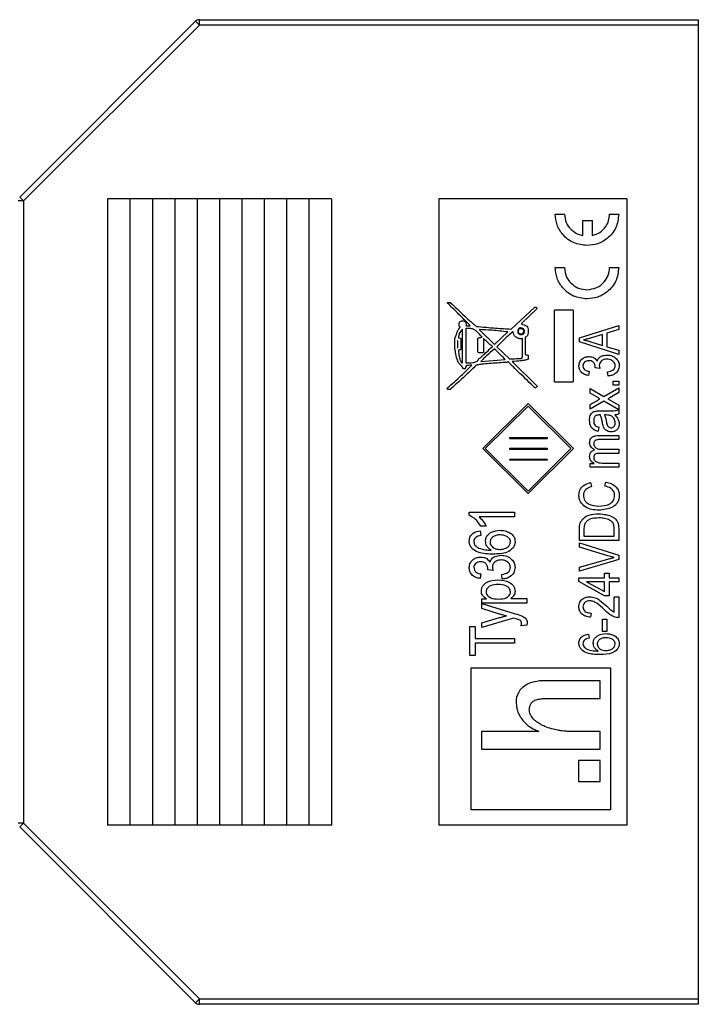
# Model space of a CAD drawing. Header units: millimetres. Extents: x -288 to 360, y -28 to 27.
# Tile 5 of 5: x 322 to 360, y -28 to 27. Entities that reach past the tile are written whole.
import ezdxf

# ---------------------------------------------------------------- set-up
doc = ezdxf.new("R2010")
doc.units = ezdxf.units.MM

msp = doc.modelspace()

# ---------------------------------------------------------------- linework, layer by layer
at = {"color": 7, "linetype": 'Continuous', "lineweight": 25}
for p, q in [((322.088, 17.388), (331.912, 27.212)), ((332.124, 27), (322.3, 17.176)), ((332.124, 27), (331.912, 27.212)), ((332.124, 27), (332.124, 27.3)), ((332.124, 27.3), (360, 27.3)), ((360, 27), (332.124, 27)), ((360, 27.3), (360, -27.7)), ((322.3, 17.176), (322, 17.176)), ((322.3, 17.176), (322.088, 17.388)), ((322.3, 17.176), (322.3, -17.576)), ((339.5, 17.3), (327, 17.3)), ((327, 17.3), (327, -17.7)), ((328.25, 17.3), (328.25, -17.7)), ((329.5, 17.3), (329.5, -17.7)), ((330.75, 17.3), (330.75, -17.7)), ((332, 17.3), (332, -17.7)), ((333.25, 17.3), (333.25, -17.7)), ((334.5, 17.3), (334.5, -17.7)), ((335.75, 17.3), (335.75, -17.7)), ((337, 17.3), (337, -17.7)), ((338.25, 17.3), (338.25, -17.7)), ((339.5, 17.3), (339.5, -17.7)), ((345.5, 17.3), (345.5, -17.7)), ((356, 17.3), (345.5, 17.3)), ((356, 17.3), (356, -17.7)), ((352.011, 16.439), (352.524, 16.439)), ((353.55, 16.087), (354.063, 16.087)), ((353.55, 15.24), (353.55, 16.087)), ((354.063, 16.087), (354.063, 15.24)), ((355.042, 16.439), (355.555, 16.439)), ((352.011, 13.458), (352.524, 13.458)), ((355.042, 13.458), (355.555, 13.458)), ((345.99, 11.471), (345.99, 11.502)), ((345.99, 11.502), (346.14, 11.502)), ((349.544, 10.021), (350.875, 11.249)), ((350.996, 11.159), (350.129, 10.323)), ((350.875, 11.249), (350.905, 11.249)), ((351.962, 7.11), (351.962, 11.038)), ((352.023, 11.098), (352.95, 11.098)), ((353.009, 11.038), (353.009, 7.11)), ((346.766, 10.484), (346.825, 10.484)), ((346.645, 10.202), (346.645, 10.353)), ((346.704, 10.111), (346.704, 10.142)), ((346.825, 8.127), (346.825, 10.021)), ((347.289, 10.05), (347.007, 10.05)), ((347.007, 10.05), (347.007, 8.127)), ((347.037, 10.202), (347.258, 10.202)), ((347.752, 9.99), (348.619, 9.154)), ((349.917, 9.96), (349.917, 9.829)), ((349.948, 9.829), (349.948, 9.96)), ((350.069, 10.081), (350.038, 10.081)), ((350.038, 10.05), (350.129, 10.05)), ((350.129, 10.323), (350.129, 10.292)), ((350.502, 9.96), (350.502, 9.829)), ((353.355, 9.523), (355.555, 10.226)), ((355.555, 9.989), (354.898, 9.796)), ((355.555, 10.226), (355.555, 9.989)), ((346.393, 8.902), (346.393, 9.457)), ((346.573, 9.365), (346.544, 9.365)), ((346.544, 9.365), (346.544, 8.963)), ((346.573, 8.963), (346.573, 9.365)), ((346.735, 9.457), (346.735, 8.902)), ((347.692, 8.752), (347.692, 9.486)), ((348.004, 9.486), (348.004, 8.752)), ((348.619, 9.154), (349.364, 9.859)), ((349.665, 9.859), (349.636, 9.859)), ((350.129, 9.738), (350.038, 9.738)), ((350.038, 9.708), (350.069, 9.708)), ((350.169, 8.44), (350.169, 9.486)), ((350.321, 9.558), (350.321, 8.59)), ((353.355, 9.3), (353.355, 9.523)), ((354.641, 9.721), (354.036, 9.537)), ((354.641, 9.102), (354.641, 9.721)), ((354.898, 9.796), (354.898, 9.027)), ((346.544, 8.963), (346.573, 8.963)), ((346.604, 8.842), (346.604, 8.752)), ((348.619, 8.902), (348.588, 8.902)), ((348.738, 9.023), (349.454, 8.348)), ((355.555, 8.597), (353.355, 9.3)), ((354.001, 9.31), (354.641, 9.102)), ((354.898, 9.027), (355.555, 8.835)), ((355.555, 8.835), (355.555, 8.597)), ((347.934, 8.691), (347.752, 8.691)), ((347.842, 8.198), (349.202, 8.319)), ((350.129, 8.379), (350.169, 8.44)), ((350.502, 8.53), (350.502, 8.348)), ((346.946, 7.795), (346.886, 7.795)), ((347.35, 8.006), (347.319, 8.006)), ((349.605, 8.198), (350.996, 6.829)), ((354.241, 7.853), (354.244, 7.888)), ((354.5, 7.825), (354.241, 7.853)), ((353.898, 7.653), (353.869, 7.425)), ((354.955, 7.396), (354.927, 7.625)), ((346.14, 6.646), (346.019, 6.646)), ((350.905, 6.737), (350.875, 6.737)), ((352.95, 7.05), (352.023, 7.05)), ((353.955, 6.707), (354.731, 6.253)), ((353.955, 6.446), (353.955, 6.707)), ((354.731, 6.253), (355.555, 6.736)), ((355.241, 7.109), (355.555, 7.109)), ((355.241, 6.88), (355.241, 7.109)), ((355.555, 6.88), (355.241, 6.88)), ((355.555, 7.109), (355.555, 6.88)), ((355.555, 6.736), (355.555, 6.474)), ((354.342, 6.219), (353.955, 6.446)), ((355.058, 6.182), (354.954, 6.122)), ((354.954, 6.122), (355.555, 5.77)), ((355.555, 6.474), (355.058, 6.182)), ((347.967, 3.346), (350.498, 5.863)), ((350.493, 5.719), (348.1, 3.345)), ((352.886, 3.345), (350.493, 5.719)), ((350.498, 5.863), (353.03, 3.346)), ((353.955, 5.798), (354.328, 6.016)), ((354.731, 5.991), (353.955, 5.536)), ((353.955, 5.536), (353.955, 5.798)), ((355.555, 5.507), (354.731, 5.991)), ((355.555, 5.77), (355.555, 5.507)), ((355.555, 5.506), (355.555, 5.277)), ((354.527, 5.22), (354.461, 5.22)), ((354.528, 5.449), (354.888, 5.449)), ((354.85, 5.22), (354.755, 5.22)), ((354.441, 4.535), (354.412, 4.306)), ((349.462, 3.891), (349.462, 3.958)), ((349.462, 3.958), (351.562, 3.958)), ((351.562, 3.891), (349.462, 3.891)), ((351.562, 3.958), (351.562, 3.891)), ((354.462, 4.076), (355.555, 4.076)), ((355.555, 4.076), (355.555, 3.847)), ((350.498, 0.827), (347.967, 3.346)), ((348.1, 3.345), (350.493, 0.971)), ((349.462, 3.292), (349.462, 3.358)), ((349.462, 3.358), (351.562, 3.358)), ((350.493, 0.971), (352.886, 3.345)), ((353.03, 3.346), (350.498, 0.827)), ((351.562, 3.358), (351.562, 3.292)), ((355.555, 3.847), (354.548, 3.847)), ((354.626, 3.305), (355.555, 3.305)), ((355.555, 3.305), (355.555, 3.076)), ((351.562, 3.292), (349.462, 3.292)), ((349.462, 2.692), (349.462, 2.759)), ((349.462, 2.759), (351.562, 2.759)), ((351.562, 2.759), (351.562, 2.692)), ((355.555, 3.076), (354.516, 3.076)), ((351.562, 2.692), (349.462, 2.692)), ((353.955, 2.505), (354.181, 2.505)), ((353.955, 2.305), (353.955, 2.505)), ((355.555, 2.305), (353.955, 2.305)), ((354.726, 2.533), (355.555, 2.533)), ((355.555, 2.533), (355.555, 2.305)), ((353.984, 1.445), (354.041, 1.216)), ((354.784, 1.245), (354.841, 1.473)), ((347.2, -0.378), (347.2, -0.21)), ((347.2, -0.21), (349.732, -0.21)), ((349.732, -0.47), (347.752, -0.47)), ((349.732, -0.21), (349.732, -0.47)), ((348.141, -0.989), (347.849, -0.989)), ((347.817, -1.252), (347.849, -1.512)), ((353.355, -1.785), (353.355, -1.165)), ((353.612, -1.171), (353.612, -1.557)), ((353.612, -1.557), (355.298, -1.557)), ((355.298, -1.557), (355.298, -1.164)), ((355.555, -1.137), (355.555, -1.785)), ((355.555, -1.785), (353.355, -1.785)), ((353.355, -1.921), (355.555, -2.614)), ((353.355, -2.158), (353.355, -1.921)), ((354.951, -2.648), (353.355, -2.158)), ((355.555, -2.614), (355.555, -2.85)), ((353.355, -3.273), (354.951, -2.832)), ((355.555, -2.85), (353.355, -3.508)), ((353.355, -3.508), (353.355, -3.273)), ((347.849, -3.658), (347.817, -3.918)), ((348.239, -3.431), (348.242, -3.392)), ((348.533, -3.463), (348.239, -3.431)), ((349.051, -3.95), (349.018, -3.691)), ((354.755, -3.874), (354.755, -3.617)), ((354.755, -3.617), (355.012, -3.617)), ((355.012, -3.617), (355.012, -3.874)), ((353.327, -4.09), (353.327, -3.874)), ((353.327, -3.874), (354.755, -3.874)), ((354.755, -4.874), (353.327, -4.09)), ((354.755, -4.103), (353.761, -4.103)), ((353.761, -4.103), (354.755, -4.649)), ((354.755, -4.649), (354.755, -4.103)), ((355.012, -3.874), (355.555, -3.874)), ((355.555, -4.103), (355.012, -4.103)), ((355.012, -4.103), (355.012, -4.874)), ((355.555, -3.874), (355.555, -4.103)), ((355.012, -4.874), (354.755, -4.874)), ((355.298, -5.79), (355.298, -4.933)), ((355.298, -4.933), (355.555, -4.933)), ((355.555, -4.933), (355.555, -6.104)), ((347.914, -5.285), (347.914, -5.057)), ((347.914, -5.057), (348.176, -5.057)), ((350.414, -5.285), (347.914, -5.285)), ((347.914, -5.59), (347.914, -5.32)), ((347.914, -5.32), (349.763, -5.882)), ((349.529, -5.025), (350.414, -5.025)), ((350.414, -5.025), (350.414, -5.285)), ((348.896, -5.903), (347.914, -5.59)), ((354.012, -5.847), (353.984, -6.075)), ((347.232, -8.213), (347.232, -6.59)), ((347.232, -6.59), (347.525, -6.59)), ((347.525, -6.59), (347.525, -7.272)), ((347.914, -6.382), (348.889, -6.101)), ((349.674, -6.125), (347.914, -6.652)), ((347.914, -6.652), (347.914, -6.382)), ((350.414, -6.522), (350.09, -6.554)), ((354.641, -6.877), (354.641, -6.191)), ((354.641, -6.191), (354.898, -6.191)), ((354.898, -6.191), (354.898, -6.877)), ((353.869, -7.021), (353.898, -7.25)), ((354.898, -6.877), (354.641, -6.877)), ((347.525, -7.272), (349.732, -7.272)), ((347.525, -7.531), (347.525, -8.213)), ((349.732, -7.531), (347.525, -7.531)), ((349.732, -7.272), (349.732, -7.531)), ((347.525, -8.213), (347.232, -8.213)), ((347.304, -16.841), (347.304, -8.901)), ((347.304, -8.901), (355.099, -8.901)), ((355.099, -8.901), (355.099, -16.841)), ((354.519, -9.639), (351.135, -9.639)), ((354.519, -10.621), (354.519, -9.639)), ((349.818, -10.733), (349.818, -10.799)), ((349.83, -10.901), (349.839, -10.978)), ((351.448, -10.621), (354.519, -10.621)), ((350.007, -11.548), (350.03, -11.603)), ((350.644, -11.548), (350.621, -11.526)), ((350.655, -11.581), (350.644, -11.548)), ((351.091, -12.452), (347.886, -12.452)), ((347.886, -12.452), (347.886, -13.456)), ((354.519, -12.452), (352.665, -12.452)), ((354.519, -13.456), (354.519, -12.452)), ((347.886, -13.456), (354.519, -13.456)), ((354.519, -14.072), (353.313, -14.072)), ((353.313, -14.072), (353.313, -15.255)), ((354.519, -15.255), (354.519, -14.072)), ((353.313, -15.255), (354.519, -15.255)), ((355.099, -16.841), (347.304, -16.841)), ((322.3, -17.576), (322, -17.576)), ((322.3, -17.576), (322.088, -17.788)), ((322.3, -17.576), (332.124, -27.4)), ((331.912, -27.612), (322.088, -17.788)), ((339.5, -17.7), (327, -17.7)), ((356, -17.7), (345.5, -17.7)), ((332.124, -27.4), (331.912, -27.612)), ((332.124, -27.4), (360, -27.4)), ((332.124, -27.7), (332.124, -27.4)), ((360, -27.7), (332.124, -27.7))]:
    msp.add_line(p, q, dxfattribs=at)
for centre, start, end in [((332.124, 27), 90, 135), ((332.124, -27.4), 225, 270)]:
    msp.add_arc(centre, 0.3, start, end, dxfattribs=at)
for points, knots in [([(353.781, 14.687), (353.521, 14.716), (353.001, 14.776), (352.424, 15.251), (352.065, 15.826), (352.029, 16.235), (352.011, 16.439)], [0, 0, 0, 0, 0.279627, 0.559382, 0.779615, 1, 1, 1, 1]), ([(352.524, 16.439), (352.543, 16.279), (352.579, 15.958), (352.856, 15.593), (353.186, 15.342), (353.429, 15.274), (353.55, 15.24)], [0, 0, 0, 0, 0.2794814, 0.5592948, 0.7795877, 1, 1, 1, 1]), ([(355.555, 16.439), (355.524, 16.179), (355.462, 15.658), (354.975, 15.089), (354.394, 14.739), (353.986, 14.704), (353.781, 14.687)], [0, 0, 0, 0, 0.2794943, 0.5592326, 0.7795264, 1, 1, 1, 1]), ([(354.063, 15.24), (354.213, 15.289), (354.513, 15.386), (354.822, 15.709), (355.012, 16.069), (355.032, 16.316), (355.042, 16.439)], [0, 0, 0, 0, 0.279711, 0.559547, 0.779727, 1, 1, 1, 1]), ([(353.781, 11.705), (353.521, 11.735), (353.001, 11.795), (352.426, 12.272), (352.066, 12.846), (352.03, 13.254), (352.011, 13.458)], [0, 0, 0, 0, 0.279612, 0.559385, 0.77963, 1, 1, 1, 1]), ([(352.524, 13.458), (352.546, 13.274), (352.591, 12.906), (352.936, 12.504), (353.346, 12.255), (353.636, 12.231), (353.78, 12.218)], [0, 0, 0, 0, 0.279471, 0.559251, 0.779554, 1, 1, 1, 1]), ([(353.78, 12.218), (353.965, 12.24), (354.334, 12.283), (354.743, 12.619), (355.002, 13.024), (355.029, 13.313), (355.042, 13.458)], [0, 0, 0, 0, 0.279567, 0.559403, 0.779664, 1, 1, 1, 1]), ([(355.555, 13.458), (355.524, 13.198), (355.461, 12.678), (354.973, 12.109), (354.394, 11.758), (353.986, 11.723), (353.781, 11.705)], [0, 0, 0, 0, 0.2794624, 0.5592484, 0.7795547, 1, 1, 1, 1]), ([(347.258, 10.202), (347.246, 10.216), (347.224, 10.24), (347.185, 10.284), (347.123, 10.345), (347.016, 10.456), (346.819, 10.65), (346.471, 10.999), (346.178, 11.286), (345.99, 11.471)], [0, 0, 0, 0, 0.0307632, 0.0549848, 0.0982598, 0.1755368, 0.3135348, 0.5599579, 1, 1, 1, 1]), ([(346.14, 11.502), (346.409, 11.249), (346.796, 10.885), (347.24, 10.477), (347.455, 10.283), (347.556, 10.205), (347.6, 10.171)], [0, 0, 0, 0, 0.560075, 0.806507, 0.914934, 1, 1, 1, 1]), ([(350.905, 11.249), (350.918, 11.247), (350.942, 11.241), (350.973, 11.205), (350.987, 11.177), (350.996, 11.159)], [0, 0, 0, 0, 0.277715, 0.559015, 1, 1, 1, 1]), ([(351.962, 11.038), (351.963, 11.045), (351.964, 11.057), (351.972, 11.073), (351.984, 11.086), (352.001, 11.095), (352.015, 11.097), (352.023, 11.098)], [0, 0, 0, 0, 0.207868, 0.389733, 0.559059, 0.764531, 1, 1, 1, 1]), ([(352.95, 11.098), (352.956, 11.098), (352.969, 11.097), (352.986, 11.091), (353, 11.079), (353.008, 11.061), (353.009, 11.046), (353.009, 11.038)], [0, 0, 0, 0, 0.211388, 0.389528, 0.552312, 0.754996, 1, 1, 1, 1]), ([(346.645, 10.353), (346.65, 10.37), (346.661, 10.403), (346.709, 10.443), (346.744, 10.469), (346.766, 10.484)], [0, 0, 0, 0, 0.2774443, 0.5588928, 1, 1, 1, 1]), ([(346.825, 10.484), (346.859, 10.481), (346.91, 10.477), (346.966, 10.438), (347.008, 10.385), (347.033, 10.302), (347.035, 10.235), (347.037, 10.202)], [0, 0, 0, 0, 0.248989, 0.374337, 0.499448, 0.749444, 1, 1, 1, 1]), ([(346.393, 9.457), (346.432, 9.574), (346.49, 9.748), (346.574, 9.952), (346.629, 10.046), (346.666, 10.097), (346.692, 10.107), (346.704, 10.111)], [0, 0, 0, 0, 0.5002098, 0.7502769, 0.8901375, 0.9455943, 1, 1, 1, 1]), ([(346.825, 10.021), (346.755, 9.941), (346.63, 9.798), (346.612, 9.61), (346.604, 9.527)], [0, 0, 0, 0, 0.559595, 1, 1, 1, 1]), ([(346.704, 10.142), (346.695, 10.144), (346.678, 10.147), (346.658, 10.161), (346.647, 10.181), (346.646, 10.195), (346.645, 10.202)], [0, 0, 0, 0, 0.30144, 0.559298, 0.765208, 1, 1, 1, 1]), ([(347.934, 9.558), (347.834, 9.676), (347.694, 9.841), (347.469, 10.012), (347.349, 10.038), (347.289, 10.05)], [0, 0, 0, 0, 0.561001, 0.781431, 1, 1, 1, 1]), ([(347.6, 10.171), (347.963, 10.136), (348.61, 10.074), (349.259, 10.037), (349.544, 10.021)], [0, 0, 0, 0, 0.560041, 1, 1, 1, 1]), ([(349.364, 9.859), (349.063, 9.892), (348.527, 9.952), (347.989, 9.979), (347.752, 9.99)], [0, 0, 0, 0, 0.5600567, 1, 1, 1, 1]), ([(350.038, 10.081), (350.023, 10.076), (349.991, 10.065), (349.955, 10.016), (349.931, 9.981), (349.917, 9.96)], [0, 0, 0, 0, 0.276626, 0.558656, 1, 1, 1, 1]), ([(349.948, 9.96), (349.951, 9.972), (349.958, 9.996), (349.995, 10.024), (350.022, 10.04), (350.038, 10.05)], [0, 0, 0, 0, 0.278932, 0.558313, 1, 1, 1, 1]), ([(350.29, 9.921), (350.281, 9.947), (350.263, 10), (350.186, 10.071), (350.113, 10.077), (350.069, 10.081)], [0, 0, 0, 0, 0.281073, 0.560251, 1, 1, 1, 1]), ([(350.069, 9.708), (350.102, 9.709), (350.167, 9.713), (350.249, 9.764), (350.286, 9.843), (350.289, 9.895), (350.29, 9.921)], [0, 0, 0, 0, 0.280254, 0.558307, 0.780287, 1, 1, 1, 1]), ([(350.129, 10.292), (350.18, 10.283), (350.281, 10.265), (350.412, 10.196), (350.492, 10.083), (350.498, 10.001), (350.502, 9.96)], [0, 0, 0, 0, 0.280846, 0.560477, 0.779937, 1, 1, 1, 1]), ([(350.129, 10.05), (350.147, 10.041), (350.183, 10.023), (350.225, 9.964), (350.247, 9.918), (350.26, 9.89)], [0, 0, 0, 0, 0.278835, 0.559369, 1, 1, 1, 1]), ([(346.604, 9.527), (346.632, 9.527), (346.674, 9.526), (346.717, 9.502), (346.733, 9.478), (346.734, 9.464), (346.735, 9.457)], [0, 0, 0, 0, 0.498994, 0.748359, 0.87217, 1, 1, 1, 1]), ([(347.692, 9.486), (347.693, 9.492), (347.696, 9.503), (347.71, 9.522), (347.745, 9.541), (347.822, 9.556), (347.89, 9.557), (347.934, 9.558)], [0, 0, 0, 0, 0.066121, 0.126634, 0.250018, 0.502579, 1, 1, 1, 1]), ([(348.498, 9.054), (348.442, 9.094), (348.343, 9.166), (348.184, 9.317), (348.074, 9.42), (348.004, 9.486)], [0, 0, 0, 0, 0.312913, 0.559561, 1, 1, 1, 1]), ([(349.636, 9.859), (349.461, 9.711), (349.149, 9.446), (348.864, 9.152), (348.738, 9.023)], [0, 0, 0, 0, 0.560123, 1, 1, 1, 1]), ([(350.129, 9.457), (350.066, 9.469), (349.942, 9.493), (349.782, 9.574), (349.679, 9.709), (349.67, 9.809), (349.665, 9.859)], [0, 0, 0, 0, 0.280881, 0.560639, 0.780143, 1, 1, 1, 1]), ([(349.917, 9.829), (349.923, 9.813), (349.933, 9.781), (349.982, 9.745), (350.017, 9.722), (350.038, 9.708)], [0, 0, 0, 0, 0.2766262, 0.5586565, 1, 1, 1, 1]), ([(350.038, 9.738), (350.026, 9.742), (350.002, 9.75), (349.974, 9.785), (349.958, 9.812), (349.948, 9.829)], [0, 0, 0, 0, 0.277803, 0.558791, 1, 1, 1, 1]), ([(350.26, 9.89), (350.243, 9.855), (350.22, 9.806), (350.173, 9.753), (350.143, 9.743), (350.129, 9.738)], [0, 0, 0, 0, 0.55958, 0.780799, 1, 1, 1, 1]), ([(350.169, 9.486), (350.165, 9.487), (350.158, 9.487), (350.147, 9.485), (350.138, 9.479), (350.131, 9.47), (350.13, 9.462), (350.129, 9.457)], [0, 0, 0, 0, 0.2156811, 0.398622, 0.5643044, 0.7646655, 1, 1, 1, 1]), ([(350.502, 9.829), (350.49, 9.771), (350.471, 9.685), (350.414, 9.598), (350.365, 9.563), (350.336, 9.56), (350.321, 9.558)], [0, 0, 0, 0, 0.499223, 0.74933, 0.873237, 1, 1, 1, 1]), ([(354.036, 9.537), (353.953, 9.511), (353.803, 9.466), (353.651, 9.428), (353.584, 9.412)], [0, 0, 0, 0, 0.560012, 1, 1, 1, 1]), ([(353.584, 9.412), (353.663, 9.397), (353.803, 9.369), (353.94, 9.328), (354.001, 9.31)], [0, 0, 0, 0, 0.559984, 1, 1, 1, 1]), ([(346.423, 8.873), (346.42, 8.873), (346.413, 8.873), (346.405, 8.876), (346.398, 8.882), (346.393, 8.891), (346.393, 8.898), (346.393, 8.902)], [0, 0, 0, 0, 0.212913, 0.392062, 0.555045, 0.756812, 1, 1, 1, 1]), ([(346.604, 8.127), (346.553, 8.262), (346.464, 8.504), (346.435, 8.76), (346.423, 8.873)], [0, 0, 0, 0, 0.55918, 1, 1, 1, 1]), ([(346.735, 8.902), (346.734, 8.895), (346.732, 8.882), (346.714, 8.861), (346.67, 8.844), (346.63, 8.843), (346.604, 8.842)], [0, 0, 0, 0, 0.127439, 0.250828, 0.500561, 1, 1, 1, 1]), ([(347.721, 8.348), (347.772, 8.383), (347.863, 8.445), (348.005, 8.58), (348.218, 8.775), (348.389, 8.945), (348.498, 9.054)], [0, 0, 0, 0, 0.174934, 0.313056, 0.559642, 1, 1, 1, 1]), ([(348.588, 8.902), (348.447, 8.773), (348.243, 8.587), (347.99, 8.357), (347.887, 8.247), (347.842, 8.198)], [0, 0, 0, 0, 0.560228, 0.806737, 1, 1, 1, 1]), ([(349.202, 8.319), (349.172, 8.357), (349.119, 8.425), (349.008, 8.532), (348.845, 8.69), (348.707, 8.819), (348.619, 8.902)], [0, 0, 0, 0, 0.174981, 0.313111, 0.559674, 1, 1, 1, 1]), ([(346.604, 8.752), (346.619, 8.638), (346.642, 8.466), (346.693, 8.269), (346.741, 8.18), (346.782, 8.136), (346.811, 8.13), (346.825, 8.127)], [0, 0, 0, 0, 0.5002, 0.750222, 0.875029, 0.93777, 1, 1, 1, 1]), ([(347.007, 8.127), (347.141, 8.13), (347.34, 8.134), (347.572, 8.181), (347.673, 8.243), (347.716, 8.298), (347.72, 8.331), (347.721, 8.348)], [0, 0, 0, 0, 0.500236, 0.750113, 0.874788, 0.937272, 1, 1, 1, 1]), ([(347.752, 8.691), (347.746, 8.692), (347.733, 8.694), (347.717, 8.701), (347.704, 8.713), (347.695, 8.731), (347.693, 8.745), (347.692, 8.752)], [0, 0, 0, 0, 0.207868, 0.389733, 0.559059, 0.764531, 1, 1, 1, 1]), ([(348.004, 8.752), (348.004, 8.745), (348.003, 8.732), (347.995, 8.714), (347.979, 8.699), (347.957, 8.692), (347.942, 8.691), (347.934, 8.691)], [0, 0, 0, 0, 0.186206, 0.374576, 0.559293, 0.781883, 1, 1, 1, 1]), ([(349.454, 8.348), (349.58, 8.356), (349.805, 8.369), (350.03, 8.376), (350.129, 8.379)], [0, 0, 0, 0, 0.560027, 1, 1, 1, 1]), ([(350.502, 8.348), (350.496, 8.339), (350.484, 8.321), (350.445, 8.309), (350.383, 8.29), (350.253, 8.266), (349.988, 8.229), (349.758, 8.21), (349.605, 8.198)], [0, 0, 0, 0, 0.0345307, 0.0697686, 0.125208, 0.249904, 0.4999444, 1, 1, 1, 1]), ([(350.321, 8.59), (350.355, 8.589), (350.406, 8.588), (350.465, 8.575), (350.49, 8.558), (350.5, 8.544), (350.501, 8.535), (350.502, 8.53)], [0, 0, 0, 0, 0.497862, 0.749615, 0.872489, 0.933555, 1, 1, 1, 1]), ([(353.327, 7.963), (353.338, 8.044), (353.36, 8.205), (353.522, 8.374), (353.709, 8.469), (353.836, 8.477), (353.899, 8.482)], [0, 0, 0, 0, 0.279055, 0.558749, 0.779187, 1, 1, 1, 1]), ([(353.886, 8.253), (353.841, 8.25), (353.749, 8.244), (353.639, 8.174), (353.567, 8.077), (353.559, 8.005), (353.555, 7.969)], [0, 0, 0, 0, 0.280467, 0.559886, 0.779976, 1, 1, 1, 1]), ([(354.244, 7.888), (354.239, 7.942), (354.23, 8.05), (354.137, 8.175), (354.014, 8.245), (353.929, 8.25), (353.886, 8.253)], [0, 0, 0, 0, 0.2801506, 0.5592973, 0.7793438, 1, 1, 1, 1]), ([(353.899, 8.482), (353.949, 8.478), (354.05, 8.472), (354.22, 8.401), (354.299, 8.297), (354.348, 8.234)], [0, 0, 0, 0, 0.280993, 0.561776, 1, 1, 1, 1]), ([(354.348, 8.234), (354.373, 8.294), (354.423, 8.414), (354.627, 8.541), (354.792, 8.558), (354.892, 8.567)], [0, 0, 0, 0, 0.279667, 0.55981, 1, 1, 1, 1]), ([(354.895, 8.339), (354.837, 8.335), (354.72, 8.327), (354.578, 8.241), (354.484, 8.12), (354.474, 8.028), (354.469, 7.982)], [0, 0, 0, 0, 0.280585, 0.560068, 0.780054, 1, 1, 1, 1]), ([(354.892, 8.567), (354.988, 8.56), (355.18, 8.545), (355.408, 8.394), (355.559, 8.192), (355.576, 8.041), (355.584, 7.966)], [0, 0, 0, 0, 0.280402, 0.559934, 0.780057, 1, 1, 1, 1]), ([(355.355, 7.97), (355.351, 8.011), (355.342, 8.093), (355.269, 8.196), (355.169, 8.279), (355.039, 8.331), (354.943, 8.336), (354.895, 8.339)], [0, 0, 0, 0, 0.1862613, 0.3727428, 0.5596323, 0.7796244, 1, 1, 1, 1]), ([(345.96, 6.708), (346.228, 6.941), (346.707, 7.356), (347.153, 7.807), (347.35, 8.006)], [0, 0, 0, 0, 0.560004, 1, 1, 1, 1]), ([(347.571, 7.977), (347.414, 7.821), (347.154, 7.565), (346.778, 7.223), (346.46, 6.934), (346.247, 6.742), (346.14, 6.646)], [0, 0, 0, 0, 0.339924, 0.55995, 0.779974, 1, 1, 1, 1]), ([(346.886, 7.795), (346.841, 7.862), (346.758, 7.984), (346.651, 8.083), (346.604, 8.127)], [0, 0, 0, 0, 0.559616, 1, 1, 1, 1]), ([(347.007, 7.946), (347.007, 7.917), (347.006, 7.872), (346.99, 7.824), (346.974, 7.805), (346.961, 7.797), (346.951, 7.795), (346.946, 7.795)], [0, 0, 0, 0, 0.498258, 0.748927, 0.831608, 0.91305, 1, 1, 1, 1]), ([(347.319, 8.006), (347.259, 8), (347.172, 7.993), (347.076, 7.982), (347.028, 7.97), (347.014, 7.954), (347.007, 7.946)], [0, 0, 0, 0, 0.557785, 0.808163, 0.904042, 1, 1, 1, 1]), ([(349.304, 8.157), (349.013, 8.139), (348.576, 8.111), (348.067, 8.072), (347.814, 8.041), (347.686, 8.021), (347.624, 8.004), (347.587, 7.995), (347.577, 7.983), (347.571, 7.977)], [0, 0, 0, 0, 0.500114, 0.750173, 0.875213, 0.937721, 0.972627, 0.98659, 1, 1, 1, 1]), ([(349.394, 8.198), (349.379, 8.188), (349.351, 8.169), (349.318, 8.161), (349.304, 8.157)], [0, 0, 0, 0, 0.560885, 1, 1, 1, 1]), ([(350.875, 6.737), (350.594, 7.005), (350.189, 7.392), (349.735, 7.835), (349.538, 8.033), (349.445, 8.13), (349.41, 8.177), (349.394, 8.198)], [0, 0, 0, 0, 0.56009, 0.806522, 0.914955, 0.962657, 1, 1, 1, 1]), ([(353.869, 7.425), (353.792, 7.441), (353.638, 7.473), (353.453, 7.601), (353.343, 7.777), (353.332, 7.901), (353.327, 7.963)], [0, 0, 0, 0, 0.280681, 0.56, 0.779941, 1, 1, 1, 1]), ([(353.555, 7.969), (353.561, 7.921), (353.574, 7.824), (353.701, 7.693), (353.823, 7.668), (353.898, 7.653)], [0, 0, 0, 0, 0.2800262, 0.5599176, 1, 1, 1, 1]), ([(354.469, 7.982), (354.472, 7.952), (354.477, 7.899), (354.493, 7.847), (354.5, 7.825)], [0, 0, 0, 0, 0.5596557, 1, 1, 1, 1]), ([(354.927, 7.625), (355.039, 7.648), (355.196, 7.68), (355.34, 7.836), (355.35, 7.925), (355.355, 7.97)], [0, 0, 0, 0, 0.559624, 0.779834, 1, 1, 1, 1]), ([(355.584, 7.966), (355.572, 7.878), (355.547, 7.702), (355.365, 7.521), (355.161, 7.423), (355.024, 7.405), (354.955, 7.396)], [0, 0, 0, 0, 0.278917, 0.558411, 0.778999, 1, 1, 1, 1]), ([(346.019, 6.646), (346.013, 6.647), (346.001, 6.649), (345.985, 6.657), (345.971, 6.669), (345.962, 6.686), (345.961, 6.7), (345.96, 6.708)], [0, 0, 0, 0, 0.207868, 0.389733, 0.559059, 0.764531, 1, 1, 1, 1]), ([(350.996, 6.829), (350.992, 6.817), (350.984, 6.793), (350.949, 6.763), (350.922, 6.747), (350.905, 6.737)], [0, 0, 0, 0, 0.277533, 0.559048, 1, 1, 1, 1]), ([(352.023, 7.05), (352.016, 7.051), (352.004, 7.053), (351.988, 7.06), (351.974, 7.071), (351.964, 7.089), (351.963, 7.102), (351.962, 7.11)], [0, 0, 0, 0, 0.209038, 0.391639, 0.561101, 0.765904, 1, 1, 1, 1]), ([(353.009, 7.11), (353.009, 7.103), (353.009, 7.09), (353.002, 7.073), (352.991, 7.059), (352.972, 7.051), (352.958, 7.05), (352.95, 7.05)], [0, 0, 0, 0, 0.211388, 0.389528, 0.552312, 0.754996, 1, 1, 1, 1]), ([(354.328, 6.016), (354.361, 6.036), (354.421, 6.071), (354.481, 6.106), (354.507, 6.122)], [0, 0, 0, 0, 0.56, 1, 1, 1, 1]), ([(354.507, 6.122), (354.477, 6.14), (354.422, 6.172), (354.366, 6.205), (354.342, 6.219)], [0, 0, 0, 0, 0.56, 1, 1, 1, 1]), ([(354.888, 5.449), (355.014, 5.445), (355.239, 5.438), (355.459, 5.485), (355.555, 5.506)], [0, 0, 0, 0, 0.561031, 1, 1, 1, 1]), ([(353.927, 4.926), (353.931, 5.014), (353.939, 5.187), (354.095, 5.405), (354.324, 5.445), (354.46, 5.448), (354.528, 5.449)], [0, 0, 0, 0, 0.280843, 0.558246, 0.778362, 1, 1, 1, 1]), ([(354.245, 5.159), (354.228, 5.139), (354.193, 5.098), (354.16, 5.005), (354.157, 4.936), (354.155, 4.894)], [0, 0, 0, 0, 0.279648, 0.559764, 1, 1, 1, 1]), ([(354.461, 5.22), (354.418, 5.22), (354.34, 5.219), (354.274, 5.177), (354.245, 5.159)], [0, 0, 0, 0, 0.561782, 1, 1, 1, 1]), ([(354.641, 4.81), (354.627, 4.888), (354.602, 5.029), (354.55, 5.162), (354.527, 5.22)], [0, 0, 0, 0, 0.560321, 1, 1, 1, 1]), ([(354.755, 5.22), (354.783, 5.151), (354.834, 5.026), (354.859, 4.895), (354.869, 4.837)], [0, 0, 0, 0, 0.5595796, 1, 1, 1, 1]), ([(355.355, 4.788), (355.346, 4.858), (355.329, 4.999), (355.192, 5.157), (355.017, 5.216), (354.906, 5.219), (354.85, 5.22)], [0, 0, 0, 0, 0.279625, 0.558555, 0.778668, 1, 1, 1, 1]), ([(355.555, 5.277), (355.515, 5.262), (355.444, 5.234), (355.368, 5.225), (355.335, 5.22)], [0, 0, 0, 0, 0.559703, 1, 1, 1, 1]), ([(355.335, 5.22), (355.41, 5.143), (355.545, 5.005), (355.572, 4.815), (355.584, 4.732)], [0, 0, 0, 0, 0.560562, 1, 1, 1, 1]), ([(354.412, 4.306), (354.333, 4.326), (354.174, 4.365), (353.95, 4.579), (353.935, 4.794), (353.927, 4.926)], [0, 0, 0, 0, 0.281453, 0.560686, 1, 1, 1, 1]), ([(354.155, 4.894), (354.157, 4.846), (354.16, 4.751), (354.222, 4.624), (354.332, 4.563), (354.405, 4.544), (354.441, 4.535)], [0, 0, 0, 0, 0.280919, 0.558928, 0.779055, 1, 1, 1, 1]), ([(355.135, 4.277), (355.059, 4.286), (354.907, 4.302), (354.692, 4.494), (354.66, 4.69), (354.641, 4.81)], [0, 0, 0, 0, 0.2802002, 0.5597594, 1, 1, 1, 1]), ([(354.869, 4.837), (354.88, 4.758), (354.892, 4.66), (354.962, 4.566), (355.025, 4.518), (355.083, 4.511), (355.122, 4.506)], [0, 0, 0, 0, 0.50036, 0.625804, 0.751184, 1, 1, 1, 1]), ([(355.122, 4.506), (355.148, 4.508), (355.199, 4.512), (355.269, 4.551), (355.321, 4.614), (355.351, 4.697), (355.354, 4.757), (355.355, 4.788)], [0, 0, 0, 0, 0.1865735, 0.3730546, 0.5596899, 0.7796444, 1, 1, 1, 1]), ([(355.584, 4.732), (355.578, 4.664), (355.567, 4.529), (355.45, 4.371), (355.294, 4.288), (355.188, 4.281), (355.135, 4.277)], [0, 0, 0, 0, 0.280225, 0.559199, 0.77929, 1, 1, 1, 1]), ([(353.927, 3.672), (353.933, 3.737), (353.943, 3.833), (354.017, 3.939), (354.116, 4.02), (354.272, 4.069), (354.398, 4.074), (354.462, 4.076)], [0, 0, 0, 0, 0.2488962, 0.374165, 0.4994228, 0.7491852, 1, 1, 1, 1]), ([(354.548, 3.847), (354.461, 3.849), (354.351, 3.85), (354.235, 3.791), (354.191, 3.744), (354.16, 3.686), (354.157, 3.643), (354.155, 3.622)], [0, 0, 0, 0, 0.499625, 0.624795, 0.749912, 0.874953, 1, 1, 1, 1]), ([(354.2, 3.269), (354.12, 3.324), (354.009, 3.401), (353.935, 3.56), (353.929, 3.635), (353.927, 3.672)], [0, 0, 0, 0, 0.558217, 0.779062, 1, 1, 1, 1]), ([(354.155, 3.622), (354.157, 3.595), (354.161, 3.542), (354.206, 3.443), (354.353, 3.316), (354.517, 3.309), (354.626, 3.305)], [0, 0, 0, 0, 0.125684, 0.25127, 0.500656, 1, 1, 1, 1]), ([(353.927, 2.9), (353.93, 2.947), (353.937, 3.04), (354.004, 3.154), (354.097, 3.232), (354.166, 3.256), (354.2, 3.269)], [0, 0, 0, 0, 0.28008, 0.559443, 0.779528, 1, 1, 1, 1]), ([(354.181, 2.505), (354.141, 2.529), (354.063, 2.578), (353.982, 2.681), (353.934, 2.791), (353.929, 2.864), (353.927, 2.9)], [0, 0, 0, 0, 0.280047, 0.55988, 0.779951, 1, 1, 1, 1]), ([(354.516, 3.076), (354.435, 3.074), (354.332, 3.072), (354.226, 3.013), (354.185, 2.969), (354.159, 2.913), (354.156, 2.873), (354.155, 2.853)], [0, 0, 0, 0, 0.4988977, 0.624101, 0.7494837, 0.8746053, 1, 1, 1, 1]), ([(354.155, 2.853), (354.158, 2.822), (354.162, 2.76), (354.208, 2.678), (354.276, 2.614), (354.445, 2.537), (354.601, 2.535), (354.726, 2.533)], [0, 0, 0, 0, 0.1250024, 0.2499094, 0.375025, 0.500195, 1, 1, 1, 1]), ([(353.327, 0.743), (353.338, 0.841), (353.36, 1.037), (353.594, 1.32), (353.836, 1.397), (353.984, 1.445)], [0, 0, 0, 0, 0.280084, 0.560196, 1, 1, 1, 1]), ([(354.041, 1.216), (353.976, 1.196), (353.847, 1.156), (353.691, 1.045), (353.597, 0.893), (353.588, 0.787), (353.584, 0.733)], [0, 0, 0, 0, 0.280772, 0.560437, 0.780014, 1, 1, 1, 1]), ([(355.327, 0.715), (355.317, 0.793), (355.296, 0.948), (355.099, 1.166), (354.903, 1.215), (354.784, 1.245)], [0, 0, 0, 0, 0.279798, 0.559784, 1, 1, 1, 1]), ([(354.841, 1.473), (354.946, 1.446), (355.155, 1.392), (355.408, 1.219), (355.561, 0.977), (355.576, 0.807), (355.584, 0.722)], [0, 0, 0, 0, 0.280748, 0.560276, 0.780036, 1, 1, 1, 1]), ([(354.44, -0.098), (354.31, -0.092), (354.049, -0.08), (353.677, 0.064), (353.44, 0.303), (353.34, 0.547), (353.331, 0.678), (353.327, 0.743)], [0, 0, 0, 0, 0.250752, 0.500741, 0.749411, 0.874678, 1, 1, 1, 1]), ([(353.584, 0.733), (353.587, 0.684), (353.593, 0.586), (353.649, 0.446), (353.744, 0.331), (353.989, 0.163), (354.24, 0.145), (354.44, 0.13)], [0, 0, 0, 0, 0.125634, 0.251139, 0.376526, 0.50207, 1, 1, 1, 1]), ([(355.584, 0.722), (355.58, 0.656), (355.573, 0.524), (355.498, 0.337), (355.371, 0.183), (355.043, -0.042), (354.708, -0.073), (354.44, -0.098)], [0, 0, 0, 0, 0.125596, 0.251042, 0.37643, 0.502035, 1, 1, 1, 1]), ([(354.44, 0.13), (354.644, 0.14), (354.948, 0.154), (355.23, 0.383), (355.316, 0.566), (355.323, 0.665), (355.327, 0.715)], [0, 0, 0, 0, 0.499498, 0.748858, 0.874367, 1, 1, 1, 1]), ([(347.849, -0.989), (347.753, -0.847), (347.582, -0.594), (347.317, -0.444), (347.2, -0.378)], [0, 0, 0, 0, 0.5602013, 1, 1, 1, 1]), ([(347.752, -0.47), (347.838, -0.557), (347.992, -0.712), (348.096, -0.905), (348.141, -0.989)], [0, 0, 0, 0, 0.559753, 1, 1, 1, 1]), ([(353.396, -0.815), (353.454, -0.714), (353.572, -0.51), (353.965, -0.33), (354.262, -0.311), (354.443, -0.3)], [0, 0, 0, 0, 0.278195, 0.55878, 1, 1, 1, 1]), ([(354.44, -0.528), (354.271, -0.537), (354.037, -0.548), (353.766, -0.694), (353.693, -0.804), (353.656, -0.859)], [0, 0, 0, 0, 0.559955, 0.780641, 1, 1, 1, 1]), ([(354.977, -0.616), (354.879, -0.586), (354.704, -0.534), (354.521, -0.53), (354.44, -0.528)], [0, 0, 0, 0, 0.559565, 1, 1, 1, 1]), ([(354.443, -0.3), (354.712, -0.322), (355.049, -0.351), (355.373, -0.582), (355.532, -0.801), (355.546, -1.002), (355.555, -1.137)], [0, 0, 0, 0, 0.498621, 0.624388, 0.749821, 1, 1, 1, 1]), ([(353.355, -1.165), (353.356, -1.099), (353.356, -0.981), (353.384, -0.866), (353.396, -0.815)], [0, 0, 0, 0, 0.5603096, 1, 1, 1, 1]), ([(353.656, -0.859), (353.641, -0.917), (353.613, -1.019), (353.612, -1.124), (353.612, -1.171)], [0, 0, 0, 0, 0.559046, 1, 1, 1, 1]), ([(355.298, -1.164), (355.296, -1.1), (355.292, -0.973), (355.235, -0.798), (355.115, -0.679), (355.023, -0.637), (354.977, -0.616)], [0, 0, 0, 0, 0.280748, 0.559999, 0.779708, 1, 1, 1, 1]), ([(347.2, -1.827), (347.211, -1.74), (347.232, -1.565), (347.458, -1.323), (347.681, -1.279), (347.817, -1.252)], [0, 0, 0, 0, 0.2800466, 0.5601409, 1, 1, 1, 1]), ([(347.578, -1.618), (347.54, -1.656), (347.474, -1.724), (347.464, -1.818), (347.46, -1.859)], [0, 0, 0, 0, 0.55938, 1, 1, 1, 1]), ([(347.849, -1.512), (347.795, -1.523), (347.698, -1.542), (347.614, -1.594), (347.578, -1.618)], [0, 0, 0, 0, 0.560729, 1, 1, 1, 1]), ([(348.109, -1.829), (348.117, -1.758), (348.134, -1.618), (348.266, -1.447), (348.509, -1.258), (348.749, -1.235), (348.917, -1.22)], [0, 0, 0, 0, 0.1867761, 0.3738669, 0.5613236, 1, 1, 1, 1]), ([(348.926, -1.48), (348.862, -1.482), (348.734, -1.487), (348.551, -1.555), (348.431, -1.668), (348.376, -1.785), (348.371, -1.849), (348.369, -1.881)], [0, 0, 0, 0, 0.250677, 0.500555, 0.749669, 0.874807, 1, 1, 1, 1]), ([(348.917, -1.22), (349.015, -1.226), (349.211, -1.239), (349.487, -1.351), (349.674, -1.521), (349.754, -1.703), (349.761, -1.801), (349.765, -1.85)], [0, 0, 0, 0, 0.250524, 0.500796, 0.74944, 0.874718, 1, 1, 1, 1]), ([(349.505, -1.864), (349.502, -1.832), (349.495, -1.768), (349.428, -1.656), (349.252, -1.507), (349.056, -1.491), (348.926, -1.48)], [0, 0, 0, 0, 0.125419, 0.251009, 0.501498, 1, 1, 1, 1]), ([(348.547, -2.551), (348.259, -2.547), (347.828, -2.54), (347.383, -2.283), (347.221, -2.041), (347.207, -1.898), (347.2, -1.827)], [0, 0, 0, 0, 0.500795, 0.749808, 0.874898, 1, 1, 1, 1]), ([(347.46, -1.859), (347.465, -1.903), (347.475, -1.991), (347.574, -2.121), (347.673, -2.177), (347.733, -2.211)], [0, 0, 0, 0, 0.279604, 0.559615, 1, 1, 1, 1]), ([(348.43, -2.326), (348.381, -2.295), (348.283, -2.233), (348.148, -2.069), (348.124, -1.92), (348.109, -1.829)], [0, 0, 0, 0, 0.281176, 0.561978, 1, 1, 1, 1]), ([(348.369, -1.881), (348.374, -1.928), (348.385, -2.022), (348.472, -2.138), (348.634, -2.266), (348.794, -2.281), (348.907, -2.291)], [0, 0, 0, 0, 0.1867351, 0.3738368, 0.5613067, 1, 1, 1, 1]), ([(349.765, -1.85), (349.759, -1.916), (349.747, -2.047), (349.61, -2.277), (349.212, -2.539), (348.813, -2.546), (348.547, -2.551)], [0, 0, 0, 0, 0.125284, 0.250521, 0.499573, 1, 1, 1, 1]), ([(348.907, -2.291), (348.983, -2.287), (349.136, -2.279), (349.33, -2.185), (349.475, -2.043), (349.495, -1.924), (349.505, -1.864)], [0, 0, 0, 0, 0.281067, 0.561088, 0.781244, 1, 1, 1, 1]), ([(347.2, -3.306), (347.212, -3.214), (347.238, -3.031), (347.422, -2.838), (347.635, -2.731), (347.779, -2.721), (347.851, -2.717)], [0, 0, 0, 0, 0.2790549, 0.5587488, 0.779187, 1, 1, 1, 1]), ([(347.733, -2.211), (347.86, -2.251), (348.087, -2.323), (348.325, -2.325), (348.43, -2.326)], [0, 0, 0, 0, 0.55904, 1, 1, 1, 1]), ([(347.851, -2.717), (347.908, -2.72), (348.022, -2.728), (348.215, -2.809), (348.305, -2.926), (348.361, -2.998)], [0, 0, 0, 0, 0.280993, 0.561776, 1, 1, 1, 1]), ([(348.361, -2.998), (348.389, -2.93), (348.446, -2.793), (348.678, -2.649), (348.865, -2.63), (348.979, -2.619)], [0, 0, 0, 0, 0.279667, 0.55981, 1, 1, 1, 1]), ([(348.979, -2.619), (349.088, -2.628), (349.306, -2.644), (349.565, -2.816), (349.737, -3.046), (349.755, -3.217), (349.765, -3.302)], [0, 0, 0, 0, 0.280402, 0.559934, 0.780057, 1, 1, 1, 1]), ([(355.298, -2.744), (355.233, -2.727), (355.117, -2.697), (355.002, -2.663), (354.951, -2.648)], [0, 0, 0, 0, 0.559989, 1, 1, 1, 1]), ([(354.951, -2.832), (355.016, -2.815), (355.131, -2.784), (355.247, -2.756), (355.298, -2.744)], [0, 0, 0, 0, 0.56, 1, 1, 1, 1]), ([(347.836, -2.976), (347.784, -2.98), (347.68, -2.987), (347.554, -3.066), (347.473, -3.176), (347.464, -3.258), (347.46, -3.299)], [0, 0, 0, 0, 0.280467, 0.559886, 0.779976, 1, 1, 1, 1]), ([(347.46, -3.299), (347.467, -3.354), (347.481, -3.464), (347.625, -3.612), (347.764, -3.641), (347.849, -3.658)], [0, 0, 0, 0, 0.280026, 0.559918, 1, 1, 1, 1]), ([(348.242, -3.392), (348.237, -3.33), (348.226, -3.208), (348.121, -3.065), (347.981, -2.986), (347.884, -2.98), (347.836, -2.976)], [0, 0, 0, 0, 0.280151, 0.559297, 0.779344, 1, 1, 1, 1]), ([(348.982, -2.879), (348.916, -2.883), (348.784, -2.892), (348.622, -2.99), (348.515, -3.128), (348.504, -3.232), (348.499, -3.284)], [0, 0, 0, 0, 0.280585, 0.560068, 0.780054, 1, 1, 1, 1]), ([(348.499, -3.284), (348.502, -3.318), (348.507, -3.379), (348.525, -3.438), (348.533, -3.463)], [0, 0, 0, 0, 0.559656, 1, 1, 1, 1]), ([(349.505, -3.298), (349.5, -3.252), (349.49, -3.159), (349.408, -3.041), (349.294, -2.947), (349.146, -2.888), (349.037, -2.882), (348.982, -2.879)], [0, 0, 0, 0, 0.186261, 0.372743, 0.559632, 0.779624, 1, 1, 1, 1]), ([(349.018, -3.691), (349.146, -3.664), (349.325, -3.627), (349.488, -3.451), (349.499, -3.349), (349.505, -3.298)], [0, 0, 0, 0, 0.559624, 0.779834, 1, 1, 1, 1]), ([(347.817, -3.918), (347.729, -3.9), (347.554, -3.863), (347.344, -3.717), (347.219, -3.517), (347.206, -3.376), (347.2, -3.306)], [0, 0, 0, 0, 0.280681, 0.56, 0.779941, 1, 1, 1, 1]), ([(349.765, -3.302), (349.751, -3.403), (349.723, -3.603), (349.517, -3.809), (349.284, -3.92), (349.129, -3.94), (349.051, -3.95)], [0, 0, 0, 0, 0.278917, 0.558411, 0.778999, 1, 1, 1, 1]), ([(347.882, -4.624), (347.886, -4.572), (347.894, -4.467), (347.986, -4.275), (348.276, -4.029), (348.595, -4.003), (348.808, -3.986)], [0, 0, 0, 0, 0.1257565, 0.2514778, 0.5009746, 1, 1, 1, 1]), ([(348.819, -4.246), (348.669, -4.252), (348.445, -4.261), (348.23, -4.417), (348.152, -4.546), (348.145, -4.619), (348.141, -4.656)], [0, 0, 0, 0, 0.49975, 0.749332, 0.874723, 1, 1, 1, 1]), ([(348.808, -3.986), (349.027, -4.002), (349.355, -4.027), (349.647, -4.282), (349.751, -4.473), (349.76, -4.581), (349.765, -4.634)], [0, 0, 0, 0, 0.498571, 0.748849, 0.874438, 1, 1, 1, 1]), ([(349.505, -4.654), (349.501, -4.617), (349.493, -4.543), (349.411, -4.417), (349.195, -4.261), (348.97, -4.252), (348.819, -4.246)], [0, 0, 0, 0, 0.1252113, 0.2505416, 0.5003054, 1, 1, 1, 1]), ([(348.176, -5.057), (348.088, -5), (347.965, -4.919), (347.89, -4.746), (347.884, -4.665), (347.882, -4.624)], [0, 0, 0, 0, 0.558002, 0.778895, 1, 1, 1, 1]), ([(348.141, -4.656), (348.146, -4.693), (348.156, -4.768), (348.246, -4.889), (348.462, -5.043), (348.688, -5.055), (348.839, -5.063)], [0, 0, 0, 0, 0.1249597, 0.2503072, 0.500498, 1, 1, 1, 1]), ([(348.839, -5.063), (348.987, -5.057), (349.21, -5.049), (349.42, -4.891), (349.495, -4.763), (349.502, -4.691), (349.505, -4.654)], [0, 0, 0, 0, 0.499757, 0.749269, 0.874671, 1, 1, 1, 1]), ([(349.765, -4.634), (349.761, -4.679), (349.753, -4.768), (349.675, -4.911), (349.585, -4.982), (349.529, -5.025)], [0, 0, 0, 0, 0.280176, 0.560475, 1, 1, 1, 1]), ([(353.327, -5.49), (353.335, -5.401), (353.35, -5.224), (353.533, -5.044), (353.737, -4.948), (353.874, -4.938), (353.943, -4.933)], [0, 0, 0, 0, 0.2796935, 0.5582614, 0.7791013, 1, 1, 1, 1]), ([(353.943, -4.933), (354.045, -4.944), (354.249, -4.966), (354.559, -5.169), (354.753, -5.343), (354.871, -5.45)], [0, 0, 0, 0, 0.279141, 0.559078, 1, 1, 1, 1]), ([(353.984, -6.075), (353.892, -6.064), (353.709, -6.042), (353.479, -5.912), (353.344, -5.707), (353.332, -5.562), (353.327, -5.49)], [0, 0, 0, 0, 0.280921, 0.560106, 0.779773, 1, 1, 1, 1]), ([(353.939, -5.161), (353.885, -5.165), (353.778, -5.173), (353.65, -5.258), (353.568, -5.372), (353.559, -5.456), (353.555, -5.498)], [0, 0, 0, 0, 0.280425, 0.559943, 0.779928, 1, 1, 1, 1]), ([(353.555, -5.498), (353.559, -5.539), (353.566, -5.62), (353.636, -5.723), (353.777, -5.83), (353.915, -5.84), (354.012, -5.847)], [0, 0, 0, 0, 0.187001, 0.373858, 0.56103, 1, 1, 1, 1]), ([(354.739, -5.653), (354.61, -5.528), (354.43, -5.354), (354.149, -5.19), (354.009, -5.171), (353.939, -5.161)], [0, 0, 0, 0, 0.5605986, 0.7806466, 1, 1, 1, 1]), ([(354.871, -5.45), (354.944, -5.522), (355.074, -5.651), (355.23, -5.747), (355.298, -5.79)], [0, 0, 0, 0, 0.560646, 1, 1, 1, 1]), ([(348.889, -6.101), (348.962, -6.081), (349.091, -6.046), (349.222, -6.017), (349.279, -6.004)], [0, 0, 0, 0, 0.559981, 1, 1, 1, 1]), ([(349.279, -6.004), (349.207, -5.988), (349.078, -5.959), (348.952, -5.92), (348.896, -5.903)], [0, 0, 0, 0, 0.559967, 1, 1, 1, 1]), ([(349.763, -5.882), (349.907, -5.924), (350.122, -5.986), (350.356, -6.121), (350.437, -6.253), (350.443, -6.328), (350.447, -6.366)], [0, 0, 0, 0, 0.501313, 0.750343, 0.875152, 1, 1, 1, 1]), ([(355.555, -6.104), (355.466, -6.092), (355.288, -6.069), (355.009, -5.904), (354.841, -5.748), (354.739, -5.653)], [0, 0, 0, 0, 0.278998, 0.559153, 1, 1, 1, 1]), ([(350.021, -6.235), (349.957, -6.213), (349.841, -6.175), (349.725, -6.14), (349.674, -6.125)], [0, 0, 0, 0, 0.559923, 1, 1, 1, 1]), ([(350.122, -6.428), (350.121, -6.406), (350.119, -6.364), (350.099, -6.306), (350.063, -6.263), (350.035, -6.244), (350.021, -6.235)], [0, 0, 0, 0, 0.280326, 0.559906, 0.779926, 1, 1, 1, 1]), ([(350.09, -6.554), (350.099, -6.531), (350.116, -6.491), (350.12, -6.447), (350.122, -6.428)], [0, 0, 0, 0, 0.56028, 1, 1, 1, 1]), ([(350.447, -6.366), (350.444, -6.396), (350.44, -6.449), (350.422, -6.5), (350.414, -6.522)], [0, 0, 0, 0, 0.559619, 1, 1, 1, 1]), ([(353.327, -7.527), (353.336, -7.45), (353.355, -7.296), (353.554, -7.083), (353.75, -7.045), (353.869, -7.021)], [0, 0, 0, 0, 0.280047, 0.560141, 1, 1, 1, 1]), ([(354.127, -7.528), (354.134, -7.466), (354.149, -7.343), (354.265, -7.193), (354.479, -7.026), (354.69, -7.006), (354.837, -6.993)], [0, 0, 0, 0, 0.186776, 0.373867, 0.561324, 1, 1, 1, 1]), ([(354.837, -6.993), (354.924, -6.998), (355.096, -7.009), (355.339, -7.108), (355.503, -7.258), (355.574, -7.418), (355.58, -7.504), (355.584, -7.547)], [0, 0, 0, 0, 0.250524, 0.500796, 0.74944, 0.874718, 1, 1, 1, 1]), ([(354.512, -8.164), (354.259, -8.16), (353.88, -8.154), (353.488, -7.928), (353.345, -7.715), (353.333, -7.59), (353.327, -7.527)], [0, 0, 0, 0, 0.500795, 0.749808, 0.874898, 1, 1, 1, 1]), ([(353.659, -7.343), (353.626, -7.376), (353.567, -7.436), (353.559, -7.519), (353.555, -7.555)], [0, 0, 0, 0, 0.55938, 1, 1, 1, 1]), ([(353.555, -7.555), (353.56, -7.594), (353.569, -7.671), (353.656, -7.786), (353.743, -7.835), (353.796, -7.864)], [0, 0, 0, 0, 0.2796037, 0.5596146, 1, 1, 1, 1]), ([(353.898, -7.25), (353.85, -7.259), (353.765, -7.276), (353.691, -7.322), (353.659, -7.343)], [0, 0, 0, 0, 0.560729, 1, 1, 1, 1]), ([(354.409, -7.966), (354.366, -7.939), (354.28, -7.884), (354.161, -7.74), (354.139, -7.608), (354.127, -7.528)], [0, 0, 0, 0, 0.281176, 0.561978, 1, 1, 1, 1]), ([(354.845, -7.221), (354.789, -7.223), (354.676, -7.228), (354.515, -7.288), (354.41, -7.387), (354.361, -7.49), (354.357, -7.546), (354.355, -7.575)], [0, 0, 0, 0, 0.250677, 0.500555, 0.749669, 0.874807, 1, 1, 1, 1]), ([(354.355, -7.575), (354.36, -7.616), (354.37, -7.699), (354.446, -7.8), (354.588, -7.913), (354.73, -7.926), (354.829, -7.935)], [0, 0, 0, 0, 0.186735, 0.373837, 0.561307, 1, 1, 1, 1]), ([(355.584, -7.547), (355.579, -7.605), (355.568, -7.721), (355.448, -7.923), (355.097, -8.153), (354.746, -8.16), (354.512, -8.164)], [0, 0, 0, 0, 0.125284, 0.250521, 0.499573, 1, 1, 1, 1]), ([(354.829, -7.935), (354.896, -7.932), (355.03, -7.925), (355.201, -7.842), (355.328, -7.717), (355.346, -7.612), (355.355, -7.559)], [0, 0, 0, 0, 0.281067, 0.561088, 0.781244, 1, 1, 1, 1]), ([(355.355, -7.559), (355.352, -7.531), (355.347, -7.475), (355.288, -7.376), (355.132, -7.246), (354.96, -7.231), (354.845, -7.221)], [0, 0, 0, 0, 0.1254185, 0.2510094, 0.5014979, 1, 1, 1, 1]), ([(353.796, -7.864), (353.908, -7.9), (354.107, -7.963), (354.317, -7.965), (354.409, -7.966)], [0, 0, 0, 0, 0.55904, 1, 1, 1, 1]), ([(351.135, -9.639), (350.938, -9.666), (350.588, -9.714), (350.301, -9.918), (350.175, -10.007)], [0, 0, 0, 0, 0.560977, 1, 1, 1, 1]), ([(349.952, -10.296), (349.931, -10.339), (349.892, -10.416), (349.863, -10.497), (349.851, -10.532)], [0, 0, 0, 0, 0.55985, 1, 1, 1, 1]), ([(350.175, -10.007), (350.126, -10.055), (350.038, -10.142), (349.979, -10.249), (349.952, -10.296)], [0, 0, 0, 0, 0.559615, 1, 1, 1, 1]), ([(349.83, -10.665), (349.828, -10.677), (349.825, -10.7), (349.82, -10.723), (349.818, -10.733)], [0, 0, 0, 0, 0.559932, 1, 1, 1, 1]), ([(349.818, -10.799), (349.82, -10.818), (349.823, -10.852), (349.827, -10.886), (349.83, -10.901)], [0, 0, 0, 0, 0.559932, 1, 1, 1, 1]), ([(349.851, -10.532), (349.846, -10.557), (349.838, -10.601), (349.832, -10.645), (349.83, -10.665)], [0, 0, 0, 0, 0.559992, 1, 1, 1, 1]), ([(349.839, -10.978), (349.845, -11.041), (349.854, -11.155), (349.883, -11.264), (349.896, -11.313)], [0, 0, 0, 0, 0.559846, 1, 1, 1, 1]), ([(350.599, -11.023), (350.618, -10.976), (350.657, -10.881), (350.787, -10.745), (350.913, -10.702), (350.99, -10.676)], [0, 0, 0, 0, 0.280577, 0.560305, 1, 1, 1, 1]), ([(350.99, -10.676), (351.074, -10.656), (351.225, -10.621), (351.38, -10.621), (351.448, -10.621)], [0, 0, 0, 0, 0.559428, 1, 1, 1, 1]), ([(349.896, -11.313), (349.914, -11.358), (349.946, -11.439), (349.988, -11.515), (350.007, -11.548)], [0, 0, 0, 0, 0.559775, 1, 1, 1, 1]), ([(350.566, -11.235), (350.568, -11.195), (350.571, -11.123), (350.59, -11.054), (350.599, -11.023)], [0, 0, 0, 0, 0.559675, 1, 1, 1, 1]), ([(350.621, -11.526), (350.604, -11.473), (350.573, -11.378), (350.568, -11.279), (350.566, -11.235)], [0, 0, 0, 0, 0.560504, 1, 1, 1, 1]), ([(350.03, -11.603), (350.058, -11.649), (350.109, -11.731), (350.171, -11.805), (350.198, -11.838)], [0, 0, 0, 0, 0.559756, 1, 1, 1, 1]), ([(350.198, -11.838), (350.32, -11.969), (350.539, -12.204), (350.829, -12.338), (350.957, -12.397)], [0, 0, 0, 0, 0.559349, 1, 1, 1, 1]), ([(350.7, -11.649), (350.691, -11.637), (350.673, -11.616), (350.661, -11.591), (350.655, -11.581)], [0, 0, 0, 0, 0.559525, 1, 1, 1, 1]), ([(350.901, -11.872), (350.857, -11.836), (350.778, -11.772), (350.724, -11.686), (350.7, -11.649)], [0, 0, 0, 0, 0.561229, 1, 1, 1, 1]), ([(352.185, -12.397), (351.926, -12.343), (351.464, -12.249), (351.073, -11.987), (350.901, -11.872)], [0, 0, 0, 0, 0.560399, 1, 1, 1, 1]), ([(350.957, -12.397), (350.982, -12.406), (351.027, -12.424), (351.072, -12.443), (351.091, -12.452)], [0, 0, 0, 0, 0.559986, 1, 1, 1, 1]), ([(352.508, -12.44), (352.447, -12.435), (352.339, -12.425), (352.232, -12.405), (352.185, -12.397)], [0, 0, 0, 0, 0.559928, 1, 1, 1, 1]), ([(352.665, -12.452), (352.636, -12.448), (352.584, -12.441), (352.531, -12.44), (352.508, -12.44)], [0, 0, 0, 0, 0.559755, 1, 1, 1, 1])]:
    msp.add_open_spline(points, degree=3, knots=knots, dxfattribs=at)

doc.saveas('drawing.dxf')
